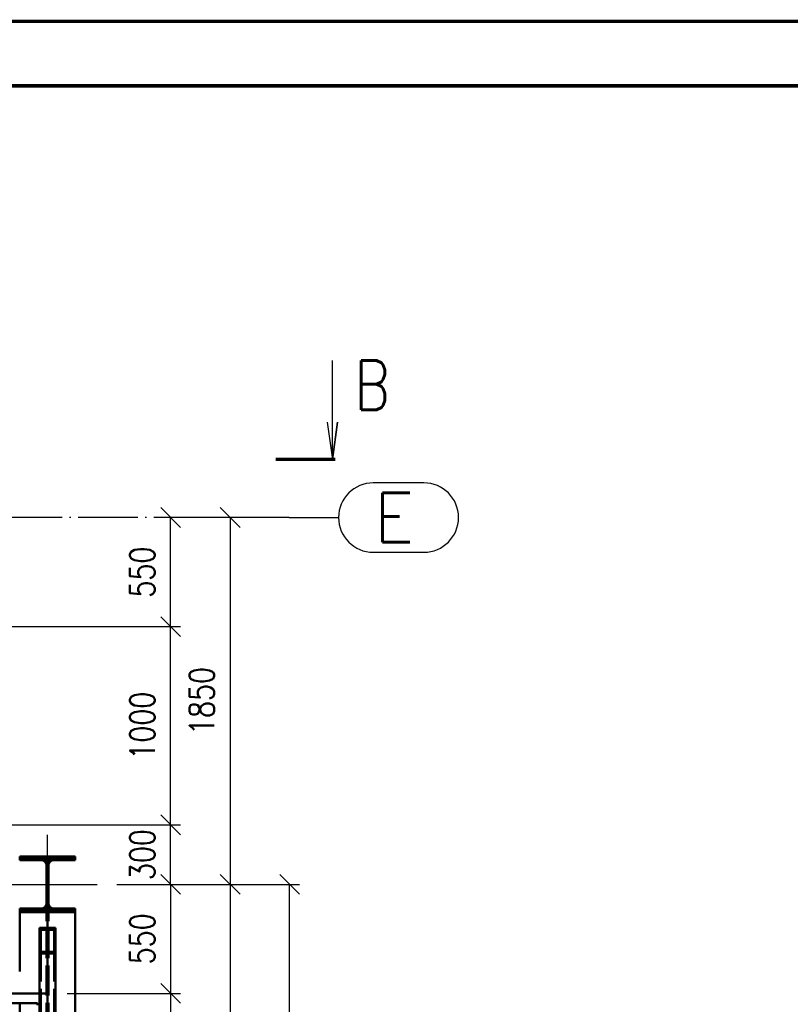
# Paper-space layout 'Layout1' of a CAD drawing. Extents: x -2 to 1033, y -36 to 596.
# Tile 24 of 64: x 579 to 657, y 495 to 594. Entities that reach past the tile are written whole.
import ezdxf
from ezdxf.enums import TextEntityAlignment as Align

# ---------------------------------------------------------------- set-up
doc = ezdxf.new("R2010")
doc.units = 0
for name, pattern in [('ACAD_ISO02W100', [15, 12, -3]), ('ACAD_ISO04W100', [30.5, 24, -3, 0.5, -3]), ('HP_01_CER_B', [8, 5, -1, 1, -1])]:
    doc.linetypes.add(name, pattern=pattern)
doc.layers.get('0').update_dxf_attribs({"linetype": 'CONTINUOUS'})
doc.layers.get('DEFPOINTS').update_dxf_attribs({"color": 132, "linetype": 'CONTINUOUS'})
doc.layers.add('RAMECEK_HP', color=251, linetype='CONTINUOUS')
for name, color, linetype, lineweight in [('SS_DIAGONÁLY 2', 93, 'CONTINUOUS', 50), ('SS_KOTY', 3, 'CONTINUOUS', 25), ('SS_OSY_025', 7, 'HP_01_CER_B', 25), ('SS_PLNA_025', 7, 'CONTINUOUS', 25), ('SS_PÁSY', 163, 'CONTINUOUS', 50), ('SS_REZ', 6, 'CONTINUOUS', 70), ('SS_SLOUPY', 143, 'CONTINUOUS', 50), ('SS_SRAFY', 8, 'CONTINUOUS', 18), ('SS_TEXT7', 6, 'CONTINUOUS', 70)]:
    doc.layers.add(name, color=color, linetype=linetype, lineweight=lineweight)
doc.layers.add('SS_PLECHY', color=7, linetype='CONTINUOUS', lineweight=50, true_color=0xb47846)
doc.styles.add('ROMANS', font='romans.shx', dxfattribs={"width": 0.8})
doc.styles.add('romans.shx', font='romans.shx', dxfattribs={"height": 5})
doc.dimstyles.new('A-1_(2.5)_50AS', dxfattribs={"dimtxt": 2.5, "dimasz": 2, "dimexe": 1, "dimexo": 2, "dimgap": 0, "dimtad": 0, "dimdec": 1, "dimlfac": 50, "dimrnd": 1, "dimtxsty": 'ROMANS', "dimblk1": 'OBLIQUE', "dimblk2": 'OBLIQUE', "dimsah": 1, "dimcen": 2, "dimclrd": 256, "dimclre": 256, "dimclrt": 256, "dimadec": 1, "dimazin": 2, "dimtfac": 0.714286, "dimtdec": 1, "dimtmove": 0, "dimatfit": 3, "dimldrblk": 'OPEN', "dimfxl": 1, "dimtvp": 1.142857, "dimtfill": 1, "dimtolj": 1, "dimlwd": -1, "dimlwe": -1, "dimarcsym": 0})

# ---------------------------------------------------------------- blocks, each defined once
blk = doc.blocks.new('*U6')
at = {"layer": 'RAMECEK_HP', "lineweight": 35, "const_width": 0.35}
for points in [[(0, 594), (0, 0), (841, 0), (841, 594)], [(6.5, 587.5), (6.5, 6.5), (834.5, 6.5), (834.5, 587.5)]]:
    blk.add_lwpolyline(points, close=True, dxfattribs=at)
at = {"layer": 'DEFPOINTS', "style": 'ROMANS', "width": 0.8}
blk.add_attdef('TISK', text='', height=10, dxfattribs=at).set_placement((841, -33), align=Align.RIGHT)
blk = doc.blocks.new('0KRIZ(Z)')
at = {"color": 0, "linetype": 'ByBlock', "ltscale": 0.5}
for p, q in [((0, -0.5), (0, 0.5)), ((-0.5, 0), (0.5, 0)), ((0, 0), (0, 0, 1))]:
    blk.add_line(p, q, dxfattribs=at)
blk = doc.blocks.new('_Oblique')
at = {"color": 0, "linetype": 'ByBlock', "lineweight": -2}
blk.add_line((-0.5, -0.5), (0.5, 0.5), dxfattribs=at)
blk = doc.blocks.new('*D76')
at = {"layer": 'DEFPOINTS', "color": 0, "transparency": 16777216}
for p in [(537.69, 512.958, -5238), (594.523, 512.958), (587.101, 506.958, 705.6)]:
    blk.add_point(p, dxfattribs=at)
at = {"layer": 'SS_KOTY', "transparency": 16777216}
for p, q in [((539.69, 512.958), (595.523, 512.958)), ((594.523, 506.958), (594.523, 512.958)), ((589.101, 506.958), (595.523, 506.958))]:
    blk.add_line(p, q, dxfattribs=at)
at = {"layer": 'SS_KOTY', "transparency": 16777216, "xscale": 2, "yscale": 2, "zscale": 2}
for p, rotation in [((594.523, 512.958), 90), ((594.523, 506.958), 270)]:
    blk.add_blockref('_Oblique', p, dxfattribs=dict(at, rotation=rotation))
at = {"layer": 'SS_KOTY', "transparency": 16777216, "insert": (591.665, 509.958), "char_height": 2.5, "attachment_point": 5, "rotation": 90, "style": 'ROMANS', "bg_fill": 3, "box_fill_scale": 1.1, "bg_fill_color": 256, "bg_fill_true_color": 13158600, "bg_fill_transparency": 0}
blk.add_mtext('\\A1;300', dxfattribs=at)
blk = doc.blocks.new('_OPEN')
at = {"color": 0, "linetype": 'ByBlock'}
for p, q in [((-1, 0.167), (0, 0)), ((0, 0), (-1, -0.167)), ((0, 0), (-1, 0))]:
    blk.add_line(p, q, dxfattribs=at)
blk = doc.blocks.new('*D77')
at = {"layer": 'DEFPOINTS', "color": 0, "transparency": 16777216}
for p in [(537.69, 532.958, -5238), (594.523, 532.958), (537.69, 512.958, -5238)]:
    blk.add_point(p, dxfattribs=at)
at = {"layer": 'SS_KOTY', "transparency": 16777216}
for p, q in [((539.69, 532.958), (595.523, 532.958)), ((594.523, 512.958), (594.523, 532.958)), ((539.69, 512.958), (595.523, 512.958))]:
    blk.add_line(p, q, dxfattribs=at)
at = {"layer": 'SS_KOTY', "transparency": 16777216, "xscale": 2, "yscale": 2, "zscale": 2}
for p, rotation in [((594.523, 532.958), 90), ((594.523, 512.958), 270)]:
    blk.add_blockref('_Oblique', p, dxfattribs=dict(at, rotation=rotation))
at = {"layer": 'SS_KOTY', "transparency": 16777216, "insert": (591.665, 522.958), "char_height": 2.5, "attachment_point": 5, "rotation": 90, "style": 'ROMANS', "bg_fill": 3, "box_fill_scale": 1.1, "bg_fill_color": 256, "bg_fill_true_color": 13158600, "bg_fill_transparency": 0}
blk.add_mtext('\\A1;1000', dxfattribs=at)
blk = doc.blocks.new('*D78')
at = {"layer": 'DEFPOINTS', "color": 0, "transparency": 16777216}
for p in [(594.523, 543.958), (606.459, 543.958), (537.69, 532.958, -5238)]:
    blk.add_point(p, dxfattribs=at)
at = {"layer": 'SS_KOTY', "transparency": 16777216}
for p, q in [((604.459, 543.958), (593.523, 543.958)), ((594.523, 532.958), (594.523, 543.958)), ((539.69, 532.958), (595.523, 532.958))]:
    blk.add_line(p, q, dxfattribs=at)
at = {"layer": 'SS_KOTY', "transparency": 16777216, "xscale": 2, "yscale": 2, "zscale": 2}
for p, rotation in [((594.523, 543.958), 90), ((594.523, 532.958), 270)]:
    blk.add_blockref('_Oblique', p, dxfattribs=dict(at, rotation=rotation))
at = {"layer": 'SS_KOTY', "transparency": 16777216, "insert": (591.665, 538.458), "char_height": 2.5, "attachment_point": 5, "rotation": 90, "style": 'ROMANS', "bg_fill": 3, "box_fill_scale": 1.1, "bg_fill_color": 256, "bg_fill_true_color": 13158600, "bg_fill_transparency": 0}
blk.add_mtext('\\A1;550', dxfattribs=at)
blk = doc.blocks.new('*D79')
at = {"layer": 'DEFPOINTS', "color": 0, "transparency": 16777216}
for p in [(606.459, 543.958), (587.101, 506.958, 705.6), (600.523, 506.958)]:
    blk.add_point(p, dxfattribs=at)
at = {"layer": 'SS_KOTY', "transparency": 16777216}
for p, q in [((604.459, 543.958), (599.523, 543.958)), ((600.523, 543.958), (600.523, 506.958)), ((589.101, 506.958), (601.523, 506.958))]:
    blk.add_line(p, q, dxfattribs=at)
at = {"layer": 'SS_KOTY', "transparency": 16777216, "xscale": 2, "yscale": 2, "zscale": 2}
for p, rotation in [((600.523, 543.958), 90), ((600.523, 506.958), 270)]:
    blk.add_blockref('_Oblique', p, dxfattribs=dict(at, rotation=rotation))
at = {"layer": 'SS_KOTY', "transparency": 16777216, "insert": (597.665, 525.458), "char_height": 2.5, "attachment_point": 5, "rotation": 90, "style": 'ROMANS', "bg_fill": 3, "box_fill_scale": 1.1, "bg_fill_color": 256, "bg_fill_true_color": 13158600, "bg_fill_transparency": 0}
blk.add_mtext('\\A1;1850', dxfattribs=at)
blk = doc.blocks.new('*U84')
at = {"layer": 'SS_PLNA_025'}
blk.add_lwpolyline([(5.2, 3.775), (5.724, 0), (6.247, 3.775), (5.724, 0), (5.724, 10)], dxfattribs=at)
at = {"layer": 'SS_REZ'}
blk.add_line((5.991, 0), (0, 0), dxfattribs=at)
at = {"layer": 'SS_TEXT7', "style": 'ROMANS', "width": 0.8}
blk.add_attdef('REZv', text='', height=5, dxfattribs=at).set_placement((9.724, 5), align=Align.CENTER)
blk = doc.blocks.new('*D102')
at = {"layer": 'DEFPOINTS', "color": 0, "transparency": 16777216}
for p in [(587.101, 506.958, 705.6), (587.101, 357.958, 712.8), (600.523, 357.958)]:
    blk.add_point(p, dxfattribs=at)
at = {"layer": 'SS_KOTY', "transparency": 16777216}
for p, q in [((589.101, 506.958), (601.523, 506.958)), ((600.523, 506.958), (600.523, 357.958)), ((589.101, 357.958), (601.523, 357.958))]:
    blk.add_line(p, q, dxfattribs=at)
at = {"layer": 'SS_KOTY', "transparency": 16777216, "xscale": 2, "yscale": 2, "zscale": 2}
for p, rotation in [((600.523, 506.958), 90), ((600.523, 357.958), 270)]:
    blk.add_blockref('_Oblique', p, dxfattribs=dict(at, rotation=rotation))
at = {"layer": 'SS_KOTY', "transparency": 16777216, "insert": (597.665, 432.458), "char_height": 2.5, "attachment_point": 5, "rotation": 90, "style": 'ROMANS', "bg_fill": 3, "box_fill_scale": 1.1, "bg_fill_color": 256, "bg_fill_true_color": 13158600, "bg_fill_transparency": 0}
blk.add_mtext('\\A1;7450', dxfattribs=at)
blk = doc.blocks.new('*D104')
at = {"layer": 'DEFPOINTS', "color": 0, "transparency": 16777216}
for p in [(587.101, 506.958, 705.6), (582.101, 495.958), (594.523, 495.958)]:
    blk.add_point(p, dxfattribs=at)
at = {"layer": 'SS_KOTY', "transparency": 16777216}
for p, q in [((589.101, 506.958), (595.523, 506.958)), ((594.523, 506.958), (594.523, 495.958)), ((584.101, 495.958), (595.523, 495.958))]:
    blk.add_line(p, q, dxfattribs=at)
at = {"layer": 'SS_KOTY', "transparency": 16777216, "xscale": 2, "yscale": 2, "zscale": 2}
for p, rotation in [((594.523, 506.958), 90), ((594.523, 495.958), 270)]:
    blk.add_blockref('_Oblique', p, dxfattribs=dict(at, rotation=rotation))
at = {"layer": 'SS_KOTY', "transparency": 16777216, "insert": (591.665, 501.458), "char_height": 2.5, "attachment_point": 5, "rotation": 90, "style": 'ROMANS', "bg_fill": 3, "box_fill_scale": 1.1, "bg_fill_color": 256, "bg_fill_true_color": 13158600, "bg_fill_transparency": 0}
blk.add_mtext('\\A1;550', dxfattribs=at)
blk = doc.blocks.new('*D105')
at = {"layer": 'DEFPOINTS', "color": 0, "transparency": 16777216}
for p in [(582.101, 495.958), (582.101, 365.958), (594.523, 365.958)]:
    blk.add_point(p, dxfattribs=at)
at = {"layer": 'SS_KOTY', "transparency": 16777216}
for p, q in [((584.101, 495.958), (595.523, 495.958)), ((594.523, 495.958), (594.523, 365.958)), ((584.101, 365.958), (595.523, 365.958))]:
    blk.add_line(p, q, dxfattribs=at)
at = {"layer": 'SS_KOTY', "transparency": 16777216, "xscale": 2, "yscale": 2, "zscale": 2}
for p, rotation in [((594.523, 495.958), 90), ((594.523, 365.958), 270)]:
    blk.add_blockref('_Oblique', p, dxfattribs=dict(at, rotation=rotation))
at = {"layer": 'SS_KOTY', "transparency": 16777216, "insert": (591.665, 430.958), "char_height": 2.5, "attachment_point": 5, "rotation": 90, "style": 'ROMANS', "bg_fill": 3, "box_fill_scale": 1.1, "bg_fill_color": 256, "bg_fill_true_color": 13158600, "bg_fill_transparency": 0}
blk.add_mtext('\\A1;6500', dxfattribs=at)
blk = doc.blocks.new('*D108')
at = {"layer": 'DEFPOINTS', "color": 0, "transparency": 16777216}
for p in [(587.101, 506.958, 705.6), (606.523, 506.958), (584.301, 338.958)]:
    blk.add_point(p, dxfattribs=at)
at = {"layer": 'SS_KOTY', "transparency": 16777216}
for p, q in [((589.101, 506.958), (607.523, 506.958)), ((606.523, 338.958), (606.523, 506.958)), ((586.301, 338.958), (607.523, 338.958))]:
    blk.add_line(p, q, dxfattribs=at)
at = {"layer": 'SS_KOTY', "transparency": 16777216, "xscale": 2, "yscale": 2, "zscale": 2}
for p, rotation in [((606.523, 506.958), 90), ((606.523, 338.958), 270)]:
    blk.add_blockref('_Oblique', p, dxfattribs=dict(at, rotation=rotation))
at = {"layer": 'SS_KOTY', "transparency": 16777216, "insert": (603.665, 422.958), "char_height": 2.5, "attachment_point": 5, "rotation": 90, "style": 'ROMANS', "bg_fill": 3, "box_fill_scale": 1.1, "bg_fill_color": 256, "bg_fill_true_color": 13158600, "bg_fill_transparency": 0}
blk.add_mtext('\\A1;8400', dxfattribs=at)

psp = doc.layouts.get("Layout1")

# ---------------------------------------------------------------- linework, layer by layer
at = {"layer": 'SS_DIAGONÁLY 2', "color": 1, "linetype": 'Continuous', "ltscale": 0.25}
for p, q in [((581.3009, 502.5819), (581.3009, 499.9682)), ((581.4209, 502.3858), (581.4209, 500.1642)), ((581.3009, 499.9682), (581.3009, 490.6682))]:
    psp.add_line(p, q, dxfattribs=at)
at = {"layer": 'SS_DIAGONÁLY 2', "color": 3, "linetype": 'ACAD_ISO02W100', "ltscale": 0.25}
psp.add_line((581.4209, 500.1642), (581.4209, 490.8643), dxfattribs=at)
at = {"layer": 'SS_OSY_025', "linetype": 'Continuous', "ltscale": 0.25}
for p, q in [((620.054, 547.4584), (614.9588, 547.4584)), ((614.9588, 540.4584), (620.054, 540.4584))]:
    psp.add_line(p, q, dxfattribs=at)
for centre, start, end in [((614.9588, 543.9584), 90, 270), ((620.054, 543.9584), 270, 90)]:
    psp.add_arc(centre, 3.5, start, end, dxfattribs=at)
at = {"layer": 'SS_PLECHY', "color": 7, "linetype": 'ACAD_ISO04W100', "ltscale": 0.25}
psp.add_line((381.1009, 494.9584), (581.1009, 494.9584), dxfattribs=at)
at = {"layer": 'SS_PLECHY', "color": 1, "linetype": 'Continuous', "ltscale": 0.25}
for p, q in [((581.1009, 494.9584), (576.8097, 494.9584)), ((581.1009, 494.7584), (581.1009, 494.9584))]:
    psp.add_line(p, q, dxfattribs=at)
at = {"layer": 'SS_PÁSY', "color": 1, "linetype": 'Continuous', "ltscale": 0.25}
psp.add_line((579.3009, 498.1584), (579.3009, 504.1584), dxfattribs=at)
at = {"layer": 'SS_PÁSY', "color": 3, "linetype": 'ACAD_ISO02W100', "ltscale": 0.25}
psp.add_line((579.3009, 493.7584), (579.3009, 494.9584), dxfattribs=at)
at = {"layer": 'SS_SLOUPY', "color": 1, "linetype": 'Continuous', "ltscale": 0.25}
for p in [(581.5159, 504.5184), (579.3009, 504.1584)]:
    psp.add_line(p, (579.3009, 504.5184), dxfattribs=at)

# ---------------------------------------------------------------- block references
at = {"layer": 'RAMECEK_HP'}
psp.add_blockref('*U6', (0, 0), dxfattribs=at)
at = {"layer": 'SS_OSY_025', "xscale": 10, "yscale": 10}
psp.add_blockref('0KRIZ(Z)', (582.1009, 506.9584, 705.6), dxfattribs=at)
at = {"layer": 'SS_REZ'}
psp.add_blockref('*U84', (605.1135, 549.8054, -10), dxfattribs=at).add_auto_attribs({'REZv': 'B'})

# ---------------------------------------------------------------- texts
at = {"layer": 'SS_OSY_025', "color": 7, "style": 'romans.shx'}
psp.add_text('E', height=5, dxfattribs=at).set_placement((615.016, 541.4584))

# ---------------------------------------------------------------- next in the draw order: dimensions: what is measured, and where the dimension line sits
at = {"layer": 'SS_KOTY'}
dim = psp.add_linear_dim(base=(594.5226, 512.9584), p1=(587.1009, 506.9584, 705.6), p2=(537.69, 512.9584, -5238), angle=90, dimstyle='A-1_(2.5)_50AS', dxfattribs=at)
dim.commit()
dim.dimension.update_dxf_attribs({"geometry": '*D76', "text_midpoint": (591.6654, 509.9584)})

# ---------------------------------------------------------------- next in the draw order: linework, layer by layer
at = {"layer": 'SS_SLOUPY', "color": 1, "linetype": 'Continuous', "ltscale": 0.25}
for p, q in [((584.9009, 509.7584), (579.3009, 509.7584)), ((579.3009, 509.3984), (579.3009, 509.7584)), ((584.9009, 509.3984), (584.9009, 509.7584)), ((579.3009, 509.3984), (581.5159, 509.3984)), ((582.6859, 509.3984), (584.9009, 509.3984))]:
    psp.add_line(p, q, dxfattribs=at)
at = {"layer": 'SS_SLOUPY', "color": 1, "linetype": 'Continuous', "ltscale": 0.25, "extrusion": (-1.56969e-14, -3.78956e-14, -1)}
psp.add_arc((-581.5159, 508.9184), 0.48, 90, 180, dxfattribs=at)
at = {"layer": 'SS_SLOUPY', "color": 1, "linetype": 'Continuous', "ltscale": 0.25, "extrusion": (3.78956e-14, -1.56969e-14, -1)}
psp.add_arc((-582.6859, 508.9184), 0.48, 0, 90, dxfattribs=at)

# ---------------------------------------------------------------- next in the draw order: dimensions: what is measured, and where the dimension line sits
at = {"layer": 'SS_KOTY'}
dim = psp.add_linear_dim(base=(594.5226, 532.9584), p1=(537.69, 512.9584, -5238), p2=(537.69, 532.9584, -5238), angle=90, dimstyle='A-1_(2.5)_50AS', override={"dimtmove": 1}, dxfattribs=at)
dim.commit()
dim.dimension.update_dxf_attribs({"geometry": '*D77', "text_midpoint": (591.6654, 522.9584)})

# ---------------------------------------------------------------- next in the draw order: dimensions: what is measured, and where the dimension line sits
dim = psp.add_linear_dim(base=(594.5226, 543.9584), p1=(537.69, 532.9584, -5238), p2=(606.4588, 543.9584), angle=90, dimstyle='A-1_(2.5)_50AS', override={"dimtmove": 1}, dxfattribs=at)
dim.commit()
dim.dimension.update_dxf_attribs({"geometry": '*D78', "text_midpoint": (591.6654, 538.4584)})

# ---------------------------------------------------------------- next in the draw order: dimensions: what is measured, and where the dimension line sits
dim = psp.add_linear_dim(base=(600.5226, 506.9584), p1=(606.4588, 543.9584), p2=(587.1009, 506.9584, 705.6), angle=90, dimstyle='A-1_(2.5)_50AS', override={"dimtmove": 1}, dxfattribs=at)
dim.commit()
dim.dimension.update_dxf_attribs({"geometry": '*D79', "text_midpoint": (597.6654, 525.4584)})

# ---------------------------------------------------------------- next in the draw order: linework, layer by layer
at = {"layer": 'SS_OSY_025', "linetype": 'ACAD_ISO04W100', "ltscale": 0.25}
for p, q in [((606.4598, 543.9584), (361.0497, 543.9584)), ((606.4598, 543.9584), (606.4588, 543.9584)), ((606.4588, 543.9584), (611.4588, 543.9584))]:
    psp.add_line(p, q, dxfattribs=at)

# ---------------------------------------------------------------- next in the draw order: dimensions: what is measured, and where the dimension line sits
at = {"layer": 'SS_KOTY'}
dim = psp.add_linear_dim(base=(600.5226, 357.9584), p1=(587.1009, 506.9584, 705.6), p2=(587.1009, 357.9584, 712.8), angle=90, dimstyle='A-1_(2.5)_50AS', override={"dimtmove": 1}, dxfattribs=at)
dim.commit()
dim.dimension.update_dxf_attribs({"geometry": '*D102', "text_midpoint": (597.6654, 432.4584)})

# ---------------------------------------------------------------- next in the draw order: dimensions: what is measured, and where the dimension line sits
dim = psp.add_linear_dim(base=(594.5226, 495.9584), p1=(587.1009, 506.9584, 705.6), p2=(582.1009, 495.9584), angle=90, dimstyle='A-1_(2.5)_50AS', dxfattribs=at)
dim.commit()
dim.dimension.update_dxf_attribs({"geometry": '*D104', "text_midpoint": (591.6654, 501.4584)})

# ---------------------------------------------------------------- next in the draw order: linework, layer by layer
at = {"layer": 'SS_DIAGONÁLY 2', "color": 1, "linetype": 'Continuous', "ltscale": 0.25}
for p, q in [((582.9009, 502.5819), (581.3009, 502.5819)), ((582.9009, 499.9682), (582.9009, 502.5819)), ((582.7809, 502.3858), (581.4209, 502.3858)), ((582.7809, 502.3858), (582.7809, 500.1642)), ((582.9009, 499.9682), (581.3009, 499.9682)), ((582.7809, 500.1642), (581.4209, 500.1642))]:
    psp.add_line(p, q, dxfattribs=at)
at = {"layer": 'SS_SLOUPY', "color": 1, "linetype": 'Continuous', "ltscale": 0.25}
for p, q in [((581.9959, 504.9984), (581.9959, 508.9184)), ((582.2059, 504.9984), (582.2059, 508.9184))]:
    psp.add_line(p, q, dxfattribs=at)
at = {"layer": 'SS_SLOUPY', "color": 7, "linetype": 'ACAD_ISO04W100', "ltscale": 0.25}
psp.add_line((582.1009, 506.9584), (582.1009, 506.9584), dxfattribs=at)
at = {"layer": 'SS_SLOUPY', "color": 1, "linetype": 'Continuous', "ltscale": 0.25, "extrusion": (-1.56969e-14, 3.78956e-14, -1)}
psp.add_arc((-581.5159, 504.9984), 0.48, 180, 270, dxfattribs=at)
at = {"layer": 'SS_SLOUPY', "color": 1, "linetype": 'Continuous', "ltscale": 0.25, "extrusion": (3.78956e-14, 1.56969e-14, -1)}
psp.add_arc((-582.6859, 504.9984), 0.48, 270, 0, dxfattribs=at)

# ---------------------------------------------------------------- next in the draw order: dimensions: what is measured, and where the dimension line sits
at = {"layer": 'SS_KOTY'}
dim = psp.add_linear_dim(base=(594.5226, 365.9584), p1=(582.1009, 495.9584), p2=(582.1009, 365.9584), angle=90, dimstyle='A-1_(2.5)_50AS', override={"dimtmove": 1}, dxfattribs=at)
dim.commit()
dim.dimension.update_dxf_attribs({"geometry": '*D105', "text_midpoint": (591.6654, 430.9584)})

# ---------------------------------------------------------------- next in the draw order: linework, layer by layer
at = {"layer": 'SS_DIAGONÁLY 2', "color": 7, "linetype": 'ACAD_ISO04W100', "ltscale": 0.25}
psp.add_line((582.1009, 501.275), (582.1009, 488.3584), dxfattribs=at)
at = {"layer": 'SS_DIAGONÁLY 2', "color": 3, "linetype": 'ACAD_ISO02W100', "ltscale": 0.25}
psp.add_line((582.7809, 500.1642), (582.7809, 490.8643), dxfattribs=at)
at = {"layer": 'SS_DIAGONÁLY 2', "color": 1, "linetype": 'Continuous', "ltscale": 0.25}
psp.add_line((582.9009, 490.6682), (582.9009, 499.9682), dxfattribs=at)
at = {"layer": 'SS_PÁSY', "color": 7, "linetype": 'ACAD_ISO04W100', "ltscale": 0.25}
for p, q in [((582.1009, 506.9584), (582.1009, 357.9584)), ((582.1009, 495.9584), (380.1009, 495.9584))]:
    psp.add_line(p, q, dxfattribs=at)
at = {"layer": 'SS_PÁSY', "color": 3, "linetype": 'ACAD_ISO02W100', "ltscale": 0.25}
for p, q in [((581.9959, 360.7584), (581.9959, 504.1584)), ((582.2059, 360.7584), (582.2059, 504.1584))]:
    psp.add_line(p, q, dxfattribs=at)

# ---------------------------------------------------------------- next in the draw order: dimensions: what is measured, and where the dimension line sits
at = {"layer": 'SS_KOTY'}
dim = psp.add_linear_dim(base=(606.5226, 506.9584), p1=(584.3009, 338.9584), p2=(587.1009, 506.9584, 705.6), angle=90, dimstyle='A-1_(2.5)_50AS', dxfattribs=at)
dim.commit()
dim.dimension.update_dxf_attribs({"geometry": '*D108', "text_midpoint": (603.6654, 422.9584)})

# ---------------------------------------------------------------- next in the draw order: hatches: boundary and pattern name
at = {"layer": 'SS_SRAFY'}
h = psp.add_hatch(dxfattribs=at)
h.set_pattern_fill('ANSI31', color=5, scale=0.02, style=0)
h.set_pattern_definition([(45, (380.100895, 323.958377), (-0.04490128, 0.04490128), [])])
h.paths.add_polyline_path([(579.3009, 504.5184), (579.3009, 504.1584), (584.9009, 504.1584), (584.9009, 504.5184), (582.6859, 504.5184, -0.4142136), (582.2059, 504.9984), (582.2059, 508.9184, -0.4142136), (582.6859, 509.3984), (584.9009, 509.3984), (584.9009, 509.7584), (579.3009, 509.7584), (579.3009, 509.3984), (581.5159, 509.3984, -0.4142136), (581.9959, 508.9184), (581.9959, 504.9984, -0.4142136), (581.5159, 504.5184)], flags=0)

# ---------------------------------------------------------------- next in the draw order: linework, layer by layer
at = {"layer": 'SS_PÁSY', "color": 1, "linetype": 'Continuous', "ltscale": 0.25}
psp.add_line((584.9009, 360.7584), (584.9009, 504.1584), dxfattribs=at)
at = {"layer": 'SS_SLOUPY', "color": 1, "linetype": 'Continuous', "ltscale": 0.25}
for p, q in [((579.3009, 504.1584), (584.9009, 504.1584)), ((584.9009, 504.5184), (582.6859, 504.5184)), ((584.9009, 504.1584), (584.9009, 504.5184))]:
    psp.add_line(p, q, dxfattribs=at)

doc.saveas('drawing.dxf')
